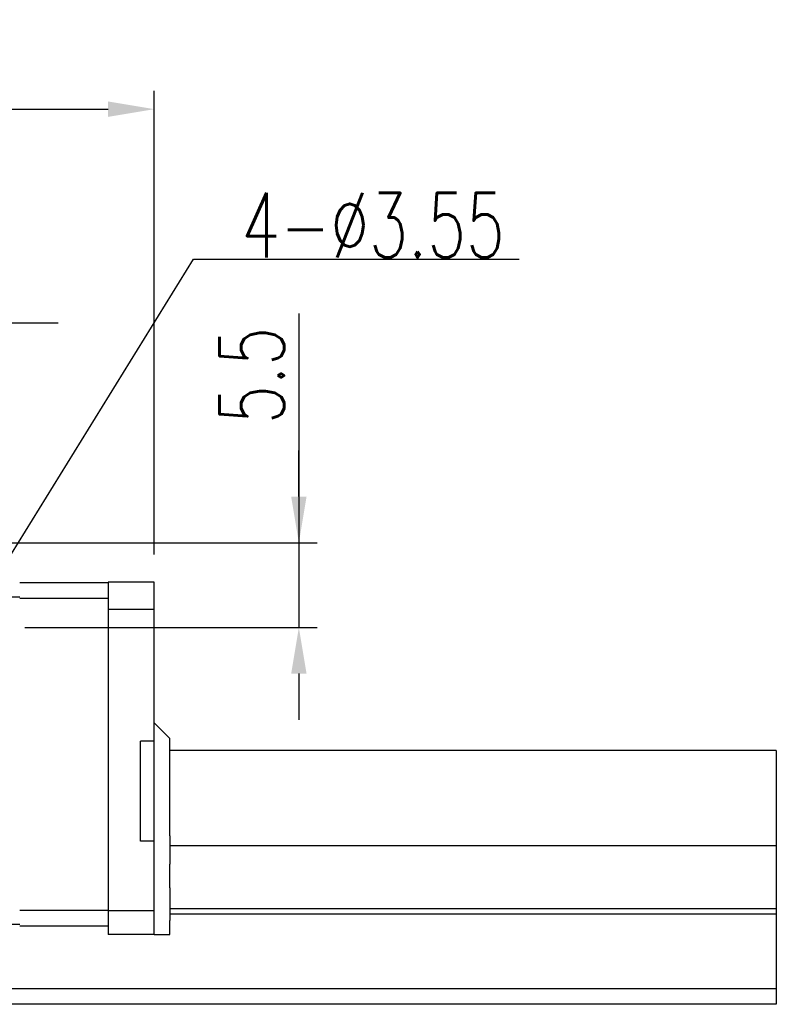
# Model space of a CAD drawing. Header units: millimetres. Extents: x 775 to 1080, y 434 to 536.
# Tile 47 of 47: x 1031 to 1080, y 454 to 518. Entities that reach past the tile are written whole.
import ezdxf

# ---------------------------------------------------------------- set-up
doc = ezdxf.new("R2010")
doc.units = ezdxf.units.MM
doc.header["$LTSCALE"] = 0.15
doc.layers.get('0').update_dxf_attribs({"linetype": 'CONTINUOUS'})
doc.layers.get('Defpoints').update_dxf_attribs({"linetype": 'CONTINUOUS'})
doc.layers.add('2', color=7, linetype='CONTINUOUS')
doc.layers.add('DIM', color=4, linetype='CONTINUOUS')
doc.styles.add('DIM-7', font='SIMPLEX.shx', dxfattribs={"width": 0.7, "bigfont": 'chineset.shx'})
doc.dimstyles.new('CNS', dxfattribs={"dimtxt": 3.5, "dimasz": 2.5, "dimexe": 1, "dimexo": 1.5, "dimgap": 0.09, "dimtad": 0, "dimdsep": 46, "dimtxsty": 'DIM-7', "dimcen": 0.09, "dimclrd": 4, "dimclre": 4, "dimclrt": 4, "dimadec": 0, "dimazin": 0, "dimtfac": 1, "dimtix": 1, "dimtmove": 2, "dimatfit": 3, "dimfxl": 1, "dimtvp": 0.971429, "dimtolj": 1, "dimarcsym": 0})

# ---------------------------------------------------------------- blocks, each defined once
blk = doc.blocks.new('*D13')
at = {"color": 7, "lineweight": -2, "transparency": 16777216}
for p, q in [((952.574, 483.046), (952.574, 513.187)), ((1039.675, 483.046), (1039.675, 513.187)), ((955.574, 511.987), (1036.675, 511.987))]:
    blk.add_line(p, q, dxfattribs=at)
at = {"color": 7, "transparency": 16777216}
for points in [[(955.574, 512.487), (955.574, 511.487), (952.574, 511.987)], [(1036.675, 512.487), (1036.675, 511.487), (1039.675, 511.987)]]:
    blk.add_solid(points, dxfattribs=at)
at = {"layer": 'Defpoints', "color": 0, "transparency": 16777216}
for p in [(1039.675, 511.987), (952.574, 481.246), (1039.675, 481.246)]:
    blk.add_point(p, dxfattribs=at)
at = {"color": 7, "transparency": 16777216, "insert": (996.124, 515.047), "char_height": 4.2, "attachment_point": 5, "style": 'DIM-7'}
blk.add_mtext('\\A1;87.1', dxfattribs=at)
blk = doc.blocks.new('*D16')
at = {"color": 7, "lineweight": -2, "transparency": 16777216}
for p, q in [((1049.078, 498.714), (1049.078, 483.799)), ((1049.078, 486.799), (1049.078, 489.799)), ((1024.925, 483.799), (1050.278, 483.799)), ((1049.078, 483.799), (1049.078, 478.296)), ((1049.078, 483.799), (1049.078, 478.296)), ((1031.256, 478.296), (1050.278, 478.296)), ((1049.078, 475.296), (1049.078, 472.296))]:
    blk.add_line(p, q, dxfattribs=at)
at = {"color": 7, "transparency": 16777216}
for points in [[(1048.578, 486.799), (1049.578, 486.799), (1049.078, 483.799)], [(1048.578, 475.296), (1049.578, 475.296), (1049.078, 478.296)]]:
    blk.add_solid(points, dxfattribs=at)
at = {"layer": 'Defpoints', "color": 0, "transparency": 16777216}
for p in [(1023.125, 483.799), (1029.456, 478.296), (1049.078, 478.296)]:
    blk.add_point(p, dxfattribs=at)
at = {"color": 7, "transparency": 16777216, "insert": (1046.018, 494.674), "char_height": 4.2, "attachment_point": 5, "rotation": 90, "style": 'DIM-7'}
blk.add_mtext('\\A1;5.5', dxfattribs=at)
blk = doc.blocks.new('*D14')
at = {"color": 7, "lineweight": -2, "transparency": 16777216}
for p, q in [((1023.125, 485.599), (1023.125, 499.302)), ((1027.425, 482.181), (1027.425, 499.302)), ((1020.125, 498.102), (1017.125, 498.102)), ((1027.425, 498.102), (1023.125, 498.102)), ((1030.425, 498.102), (1033.425, 498.102))]:
    blk.add_line(p, q, dxfattribs=at)
at = {"color": 7, "transparency": 16777216}
for points in [[(1020.125, 498.602), (1020.125, 497.602), (1023.125, 498.102)], [(1030.425, 498.602), (1030.425, 497.602), (1027.425, 498.102)]]:
    blk.add_solid(points, dxfattribs=at)
at = {"layer": 'Defpoints', "color": 0, "transparency": 16777216}
for p in [(1023.125, 498.102), (1023.125, 483.799), (1027.425, 480.381)]:
    blk.add_point(p, dxfattribs=at)
at = {"color": 7, "transparency": 16777216, "insert": (1025.275, 501.162), "char_height": 4.2, "attachment_point": 5, "style": 'DIM-7'}
blk.add_mtext('\\A1;4.3', dxfattribs=at)

msp = doc.modelspace()

# ---------------------------------------------------------------- linework, layer by layer
at = {"layer": '2', "color": 0, "linetype": 'Continuous'}
for p, q in [((1036.675, 481.199), (1030.925, 481.199)), ((1039.675, 481.246), (1036.675, 481.246)), ((1036.675, 481.246), (1036.675, 458.346)), ((1039.675, 470.899), (1039.675, 481.246)), ((1023.125, 480.296), (1030.925, 480.296)), ((1030.925, 480.199), (1036.675, 480.199)), ((1039.675, 479.471), (1036.675, 479.471)), ((1040.685, 471.086), (1039.675, 472.096)), ((1040.685, 470.788), (1040.685, 471.086)), ((1038.775, 464.399), (1038.775, 470.899)), ((1039.675, 470.899), (1038.775, 470.899)), ((1039.675, 464.399), (1039.675, 470.899)), ((1040.685, 469.105), (1040.685, 470.788)), ((1080.124, 470.299), (1040.685, 470.299)), ((1080.124, 470.299), (1080.124, 470.127)), ((1080.124, 470.13), (1080.124, 468.613)), ((1040.685, 468.413), (1040.685, 469.105)), ((1080.124, 468.613), (1080.124, 468.416)), ((1040.685, 466.886), (1040.685, 468.413)), ((1080.124, 468.416), (1080.124, 466.89)), ((1040.685, 466.285), (1040.685, 466.886)), ((1080.124, 466.89), (1080.124, 466.692)), ((1080.124, 466.692), (1080.124, 464.745)), ((1040.685, 464.746), (1040.685, 466.285)), ((1040.685, 464.746), (1040.685, 462.917)), ((1080.124, 464.745), (1080.124, 464.584)), ((1039.675, 464.399), (1038.775, 464.399)), ((1039.675, 459.846), (1039.675, 464.399)), ((1080.124, 464.099), (1040.685, 464.099)), ((1080.124, 464.584), (1080.124, 464.444)), ((1080.124, 464.444), (1080.124, 464.099)), ((1080.124, 464.099), (1080.124, 460)), ((1040.685, 461.37), (1040.685, 462.917)), ((1040.685, 461.37), (1040.685, 459.241)), ((1036.675, 459.899), (1030.925, 459.899)), ((1039.675, 459.871), (1036.675, 459.871)), ((1039.675, 458.346), (1039.675, 459.846)), ((1080.124, 460), (1040.685, 460)), ((1080.124, 459.656), (1040.685, 459.656)), ((1080.124, 460), (1080.124, 459.656)), ((1080.124, 459.656), (1080.124, 457.873)), ((1030.925, 458.996), (1023.125, 458.996)), ((1040.685, 458.346), (1040.685, 459.241)), ((1030.925, 458.899), (1036.675, 458.899)), ((1039.675, 458.346), (1036.675, 458.346)), ((1039.675, 458.346), (1040.685, 458.346)), ((1080.124, 457.872), (1080.124, 457.696)), ((1080.124, 457.696), (1080.124, 454.799)), ((1080.124, 454.799), (925.277, 454.799)), ((1080.124, 454.799), (1080.124, 453.799)), ((1080.124, 453.799), (881.124, 453.799))]:
    msp.add_line(p, q, dxfattribs=at)

# ---------------------------------------------------------------- texts
at = {"layer": 'DIM', "color": 0, "insert": (1045.334, 502.342), "char_height": 4.2, "attachment_point": 7, "style": 'DIM-7'}
msp.add_mtext('\\A1;4-%%C3.55', dxfattribs=at)

# ---------------------------------------------------------------- dimensions: what is measured, and where the dimension line sits
at = {"color": 0}
for base, p1, p2, picture, middle in [((1039.675, 511.987), (952.574, 481.246), (1039.675, 481.246), '*D13', (996.124, 515.047)), ((1023.125, 498.102), (1027.425, 480.381), (1023.125, 483.799), '*D14', (1025.275, 501.162))]:
    dim = msp.add_linear_dim(base=base, p1=p1, p2=p2, dimstyle='CNS', override={"dimscale": 1.2, "dimgap": 0.8, "dimtad": 1, "dimclrd": 7, "dimclre": 7, "dimclrt": 7, "dimadec": 2, "dimazin": 2, "dimtm": 1e-09, "dimtfac": 0.6, "dimtmove": 1, "dimarcsym": 1}, dxfattribs=at)
    dim.commit()
    dim.dimension.update_dxf_attribs({"geometry": picture, "text_midpoint": middle})
dim = msp.add_linear_dim(base=(1049.078, 478.296), p1=(1023.125, 483.799), p2=(1029.456, 478.296), angle=90, dimstyle='CNS', override={"dimscale": 1.2, "dimgap": 0.8, "dimtad": 1, "dimclrd": 7, "dimclre": 7, "dimclrt": 7, "dimadec": 2, "dimazin": 2, "dimtm": 1e-09, "dimtfac": 0.6, "dimtmove": 1, "dimarcsym": 1}, dxfattribs=at)
dim.commit()
dim.dimension.update_dxf_attribs({"geometry": '*D16', "text_midpoint": (1049.902, 494.674), "dimtype": 160})

# ---------------------------------------------------------------- leaders
at = {"layer": 'DIM', "color": 0, "annotation_type": 0, "has_hookline": 1, "hookline_direction": 0, "text_width": 18.06}
msp.add_leader([(1027.424, 478.296), (1042.226, 502.234), (1045.226, 502.234)], dimstyle='CNS', override={"dimscale": 1.2, "dimgap": 0.09, "dimtad": 1, "dimclrd": 7}, dxfattribs=at)

doc.saveas('drawing.dxf')
